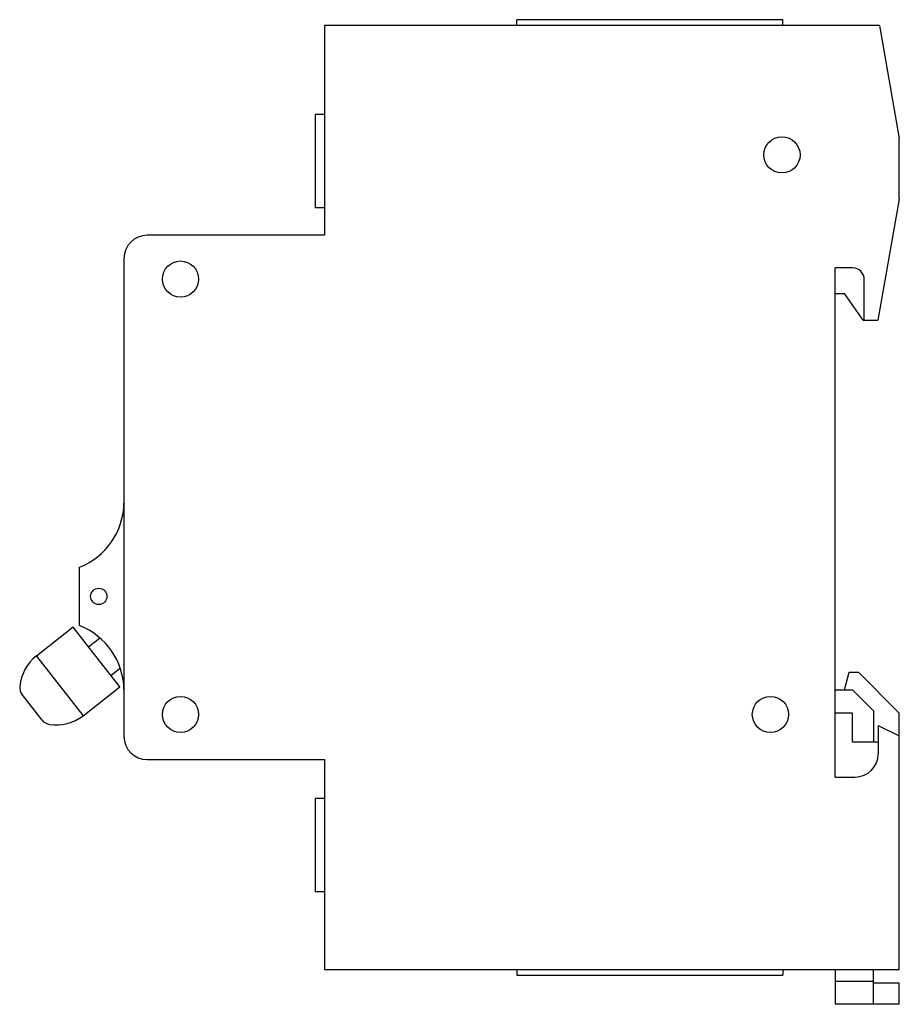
# Model space of a CAD drawing. Header units: millimetres. Extents: x 10.8 to 86.2, y 25.2 to 109.7.
import ezdxf

# ---------------------------------------------------------------- set-up
doc = ezdxf.new("R2010")
doc.units = ezdxf.units.MM
doc.header["$LTSCALE"] = 8.79099
doc.layers.get('0').update_dxf_attribs({"linetype": 'CONTINUOUS'})

msp = doc.modelspace()

# ---------------------------------------------------------------- linework, layer by layer
at = {"color": 7, "linetype": 'Continuous'}
for p, q in [((36.922, 109.181), (36.922, 91.181)), ((84.512, 109.181), (36.922, 109.181)), ((53.422, 109.181), (53.422, 109.681)), ((76.222, 109.681), (53.422, 109.681)), ((76.222, 109.181), (76.222, 109.681)), ((84.512, 109.181), (86.222, 99.481)), ((36.122, 101.531), (36.122, 93.531)), ((36.922, 101.531), (36.122, 101.531)), ((86.222, 94.281), (86.222, 99.481)), ((86.222, 94.281), (84.388, 83.881)), ((36.922, 93.531), (36.122, 93.531)), ((36.922, 91.181), (21.722, 91.181)), ((19.722, 89.181), (19.722, 48.181)), ((82.222, 88.381), (80.722, 88.381)), ((80.722, 44.681), (80.722, 88.381)), ((83.222, 83.881), (83.222, 87.381)), ((80.722, 86.181), (81.522, 86.181)), ((83.133, 83.881), (81.522, 86.181)), ((83.133, 83.881), (84.388, 83.881)), ((15.922, 57.682), (15.922, 62.699)), ((15.362, 57.535), (12.21, 55.072)), ((19.364, 52.413), (15.362, 57.535)), ((17.635, 56.582), (16.686, 55.841)), ((12.21, 55.072), (16.212, 49.951)), ((18.595, 53.398), (19.353, 53.99)), ((81.522, 52.181), (81.922, 53.681)), ((81.922, 53.681), (82.722, 53.681)), ((82.722, 53.681), (86.222, 50.181)), ((16.212, 49.951), (19.364, 52.413)), ((12.702, 49.571), (10.993, 51.758)), ((80.722, 52.181), (82.222, 52.181)), ((82.222, 52.181), (84.022, 50.381)), ((82.222, 50.181), (80.722, 50.181)), ((82.222, 47.681), (82.222, 50.181)), ((84.022, 50.381), (84.022, 47.681)), ((86.222, 28.181), (86.222, 50.181)), ((84.422, 49.121), (86.222, 48.221)), ((84.422, 49.121), (84.422, 46.681)), ((84.422, 47.681), (82.222, 47.681)), ((21.722, 46.181), (36.922, 46.181)), ((36.922, 46.181), (36.922, 28.181)), ((80.722, 44.681), (82.422, 44.681)), ((36.922, 42.831), (36.122, 42.831)), ((36.122, 42.831), (36.122, 34.831)), ((36.922, 34.831), (36.122, 34.831)), ((36.922, 28.181), (86.222, 28.181)), ((53.422, 28.181), (53.422, 27.681)), ((76.222, 28.181), (76.222, 27.681)), ((80.722, 28.181), (80.722, 25.181)), ((84.022, 25.181), (84.022, 28.181)), ((53.422, 27.681), (76.222, 27.681)), ((80.722, 27.181), (84.022, 27.181)), ((86.222, 26.981), (84.022, 26.981)), ((86.222, 25.181), (86.222, 26.981)), ((86.222, 25.181), (80.722, 25.181))]:
    msp.add_line(p, q, dxfattribs=at)
for centre, radius in [((76.159, 98.077), 1.55), ((24.571, 87.422), 1.55), ((17.565, 60.19), 0.7), ((24.571, 50.061), 1.55), ((75.167, 50.061), 1.55)]:
    msp.add_circle(centre, radius, dxfattribs=at)
for centre, radius, start, end in [((21.722, 89.181), 2, 90, 180), ((82.222, 87.381), 1, 0, 90), ((13.723, 68.281), 6, 291.50327, 359.16969), ((13.723, 52.099), 6, 0.83031, 68.49673), ((14.519, 52.118), 3.75, 128.00387, 174.66211), ((11.781, 52.373), 1, 174.66211, 218.00387), ((13.903, 52.906), 3.75, 261.34563, 308.00387), ((13.49, 50.187), 1, 218.00387, 261.34563), ((21.722, 48.181), 2, 180, 270), ((82.422, 46.681), 2, 270, 360)]:
    msp.add_arc(centre, radius, start, end, dxfattribs=at)

doc.saveas('drawing.dxf')
